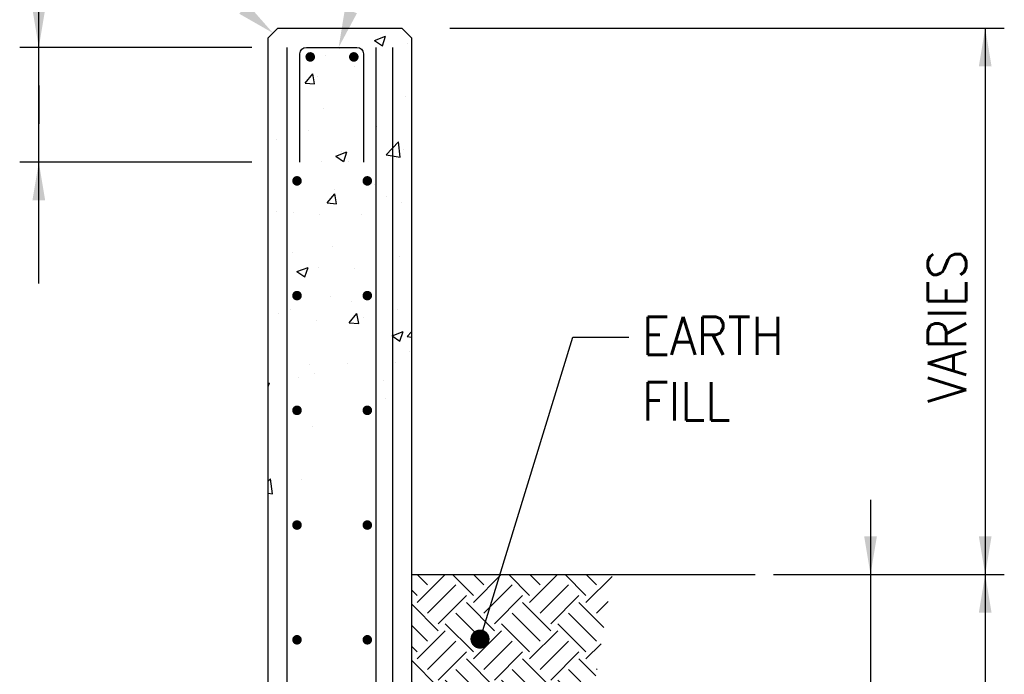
# Model space of a CAD drawing. Header units: inches. Extents: x -9715 to 32893, y -15613 to -1138.
# Tile 177 of 256: x 8945 to 9048, y -5620 to -5551. Entities that reach past the tile are written whole.
import ezdxf

# ---------------------------------------------------------------- set-up
doc = ezdxf.new("R2010")
doc.units = ezdxf.units.IN
doc.header["$MEASUREMENT"] = 0
doc.layers.get('0').update_dxf_attribs({"color": 252})
for name, color, linetype in [('S-ANNO-TEXT', 2, 'Continuous'), ('S1', 2, 'Continuous'), ('S3', 4, 'Continuous'), ('S5', 1, 'Continuous'), ('S5R', 1, 'Continuous'), ('S6', 1, 'Continuous'), ('S7', 2, 'Continuous'), ('S7R', 2, 'Continuous')]:
    doc.layers.add(name, color=color, linetype=linetype)
doc.styles.add('125', font='romans.shx', dxfattribs={"width": 0.8, "height": 2})

# ---------------------------------------------------------------- blocks, each defined once
blk = doc.blocks.new('*X708')
at = {"color": 0}
for p, q in [((700.48, 1792.07), (709.26, 1800.85)), ((703.79, 1797.6), (700.54, 1800.85)), ((718.16, 1794.28), (711.59, 1800.85)), ((718.16, 1792.07), (726.93, 1800.85)), ((721.47, 1797.6), (718.22, 1800.85)), ((735.83, 1794.28), (729.26, 1800.85)), ((735.83, 1792.07), (744.61, 1800.85)), ((739.15, 1797.6), (735.89, 1800.85)), ((753.51, 1794.28), (746.94, 1800.85)), ((753.51, 1792.07), (761.73, 1800.29)), ((756.83, 1797.6), (753.57, 1800.85)), ((700.48, 1794.28), (698.82, 1795.94)), ((703.79, 1788.76), (712.63, 1797.6)), ((721.47, 1788.76), (730.31, 1797.6)), ((739.15, 1788.76), (747.99, 1797.6)), ((707.11, 1785.44), (715.95, 1794.28)), ((724.78, 1785.44), (733.62, 1794.28)), ((742.46, 1785.44), (751.3, 1794.28)), ((707.11, 1783.23), (698.82, 1791.52)), ((724.78, 1783.23), (715.95, 1792.07)), ((742.46, 1783.23), (733.62, 1792.07)), ((759.12, 1784.26), (751.3, 1792.07)), ((756.83, 1788.76), (760.44, 1792.37)), ((721.47, 1779.92), (712.63, 1788.76)), ((739.15, 1779.92), (730.31, 1788.76)), ((756.83, 1779.92), (747.99, 1788.76)), ((703.79, 1779.92), (698.82, 1784.9)), ((718.16, 1776.61), (709.32, 1785.44)), ((735.83, 1776.61), (726.99, 1785.44)), ((753.51, 1776.61), (744.67, 1785.44)), ((700.48, 1774.4), (709.32, 1783.23)), ((718.16, 1774.4), (726.99, 1783.23)), ((735.83, 1774.4), (744.67, 1783.23)), ((700.48, 1776.61), (698.82, 1778.27)), ((703.79, 1771.08), (712.63, 1779.92)), ((721.47, 1771.08), (730.31, 1779.92)), ((739.15, 1771.08), (747.99, 1779.92)), ((753.51, 1774.4), (758.29, 1779.17)), ((707.11, 1767.77), (715.95, 1776.61)), ((724.78, 1765.56), (715.95, 1774.4)), ((724.78, 1767.77), (733.62, 1776.61)), ((742.46, 1765.56), (733.62, 1774.4)), ((742.46, 1767.77), (751.3, 1776.61)), ((756.64, 1769.05), (751.3, 1774.4)), ((707.11, 1765.56), (698.82, 1773.85)), ((756.83, 1771.08), (757, 1771.26)), ((718.86, 1764.85), (712.63, 1771.08)), ((739.15, 1762.24), (730.31, 1771.08)), ((755.71, 1763.35), (747.99, 1771.08)), ((701.18, 1764.85), (698.82, 1767.22)), ((708.61, 1764.85), (709.32, 1765.56)), ((712.23, 1764.85), (709.32, 1767.77)), ((726.29, 1764.85), (726.99, 1765.56)), ((729.91, 1764.85), (726.99, 1767.77)), ((735.83, 1756.72), (744.67, 1765.56)), ((753.51, 1758.93), (744.67, 1767.77)), ((739.15, 1753.4), (747.99, 1762.24)), ((735.83, 1758.93), (734.82, 1759.94)), ((742.46, 1750.09), (751.3, 1758.93)), ((754.17, 1753.85), (751.3, 1756.72)), ((753.51, 1756.72), (754.85, 1758.06)), ((742.46, 1747.88), (734.82, 1755.52)), ((753.24, 1748.15), (747.99, 1753.4)), ((750.66, 1744.1), (744.67, 1750.09)), ((739.15, 1744.57), (734.82, 1748.9)), ((735.83, 1739.04), (744.67, 1747.88)), ((740.96, 1737.54), (747.99, 1744.57)), ((735.83, 1741.25), (734.82, 1742.27)), ((737.48, 1735.18), (734.82, 1737.85))]:
    blk.add_line(p, q, dxfattribs=at)
blk = doc.blocks.new('*X710')
at = {"color": 0}
for p, q in [((1512.06, 1881.09), (1515.56, 1882.44)), ((1512.06, 1881.09), (1514.55, 1879.42)), ((1514.55, 1879.42), (1515.57, 1882.44)), ((1522.44, 1880.05), (1522.44, 1880.05)), ((1496.77, 1876.53), (1496.77, 1876.53)), ((1500.95, 1878.56), (1500.95, 1878.56)), ((1490.25, 1867.76), (1492.66, 1870.64)), ((1493.24, 1867.5), (1492.66, 1870.63)), ((1505.88, 1872.97), (1505.88, 1872.97)), ((1490.25, 1867.76), (1493.24, 1867.5)), ((1494.33, 1869.7), (1494.33, 1869.7)), ((1521.83, 1863.4), (1521.83, 1863.4)), ((1496.16, 1859.88), (1496.16, 1859.88)), ((1491.21, 1853.01), (1491.21, 1853.01)), ((1512.76, 1854.14), (1512.76, 1854.14)), ((1517.9, 1851.88), (1517.9, 1851.88)), ((1481.18, 1849.98), (1481.18, 1849.98)), ((1515.68, 1845.22), (1519.57, 1849.28)), ((1520.12, 1844.53), (1519.57, 1849.28)), ((1499.9, 1844.84), (1503.4, 1846.18)), ((1501.75, 1846.29), (1501.75, 1846.29)), ((1502.39, 1843.16), (1503.4, 1846.18)), ((1521.22, 1846.76), (1521.22, 1846.76)), ((1495.55, 1843.24), (1495.55, 1843.24)), ((1499.9, 1844.84), (1502.38, 1843.16)), ((1503.82, 1843.14), (1503.82, 1843.14)), ((1515.68, 1845.22), (1520.12, 1844.53)), ((1497.19, 1830.15), (1499.6, 1833.03)), ((1499.6, 1834.42), (1499.6, 1834.42)), ((1500.18, 1829.89), (1499.6, 1833.03)), ((1512.12, 1836.06), (1512.12, 1836.06)), ((1497.19, 1830.15), (1500.17, 1829.89)), ((1515.8, 1832.16), (1515.8, 1832.16)), ((1520.62, 1830.12), (1520.62, 1830.12)), ((1481.26, 1827.59), (1481.26, 1827.59)), ((1486.64, 1827.15), (1486.64, 1827.15)), ((1494.95, 1826.59), (1494.95, 1826.59)), ((1507.96, 1826.47), (1507.96, 1826.47)), ((1517.91, 1818.84), (1517.91, 1818.84)), ((1486.45, 1814.7), (1486.45, 1814.7)), ((1498.97, 1816.34), (1498.97, 1816.34)), ((1520.01, 1813.47), (1520.01, 1813.47)), ((1487.73, 1808.58), (1491.23, 1809.92)), ((1487.73, 1808.58), (1490.22, 1806.9)), ((1490.22, 1806.9), (1491.23, 1809.92)), ((1494.34, 1809.95), (1494.34, 1809.95)), ((1505.74, 1809.66), (1505.74, 1809.66)), ((1498.22, 1800.92), (1498.22, 1800.92)), ((1504.75, 1799.12), (1504.75, 1799.12)), ((1485.81, 1796.62), (1485.81, 1796.62)), ((1519.4, 1796.83), (1519.4, 1796.83)), ((1482.07, 1795.33), (1482.07, 1795.33)), ((1493.73, 1793.31), (1493.73, 1793.31)), ((1504.12, 1792.54), (1506.53, 1795.42)), ((1507.11, 1792.28), (1506.53, 1795.42)), ((1508.76, 1794.2), (1508.76, 1794.2)), ((1504.12, 1792.54), (1507.11, 1792.28)), ((1517.58, 1788.45), (1521.08, 1789.79)), ((1520.07, 1786.77), (1521.08, 1789.79)), ((1517.58, 1788.45), (1520.06, 1786.77)), ((1522.31, 1788.24), (1523.68, 1789.68)), ((1522.31, 1788.24), (1523.68, 1788.03)), ((1523.18, 1783.55), (1523.18, 1783.55)), ((1491.6, 1779.4), (1491.6, 1779.4)), ((1503.67, 1779.82), (1503.67, 1779.82)), ((1518.79, 1780.18), (1518.79, 1780.18)), ((1488.27, 1775.5), (1488.27, 1775.5)), ((1493.12, 1776.66), (1493.12, 1776.66)), ((1514.96, 1774.37), (1514.96, 1774.37)), ((1478.68, 1773.52), (1479.07, 1773.67)), ((1478.68, 1772.51), (1479.07, 1773.67)), ((1515.65, 1768.84), (1515.65, 1768.84)), ((1486.49, 1763.84), (1486.49, 1763.84)), ((1510.02, 1763.83), (1510.02, 1763.83)), ((1492.51, 1760.02), (1492.51, 1760.02)), ((1478.68, 1742.78), (1479.47, 1743.59)), ((1480.02, 1738.84), (1479.47, 1743.59)), ((1489.08, 1743.23), (1489.08, 1743.23)), ((1478.68, 1739.05), (1480.02, 1738.85))]:
    blk.add_line(p, q, dxfattribs=at)

msp = doc.modelspace()

# ---------------------------------------------------------------- linework, layer by layer
at = {"layer": 'S1', "color": 3}
for p, q in [((8972.40218, -5552.00324), (8971.40218, -5553.00324)), ((8972.40218, -5552.00324), (8985.40218, -5552.00324)), ((8985.40218, -5552.00324), (8986.40218, -5553.00324)), ((8971.40218, -5753.00324), (8971.40218, -5553.00324)), ((8986.40218, -5553.00324), (8986.40218, -5809.00324))]:
    msp.add_line(p, q, dxfattribs=at)
at = {"layer": 'S1', "color": 2}
msp.add_lwpolyline([(8986.40218, -5609.14958), (9022.37703, -5609.14958)], dxfattribs=at)
at = {"layer": 'S3', "color": 4}
for p, q in [((8973.40218, -5809.4231), (8973.40218, -5554.00324)), ((8984.40218, -5554.00324), (8984.40218, -5808.74808))]:
    msp.add_line(p, q, dxfattribs=at)
for points in [[(8968.53282, -5821.65912), (8980.7201, -5821.65912, 0.414213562), (8982.7201, -5819.65912), (8982.7201, -5554.00324)], [(8974.73431, -5566.00324), (8974.73431, -5554.66991, -0.414213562), (8975.40098, -5554.00324), (8980.69739, -5554.00324, -0.414213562), (8981.36405, -5554.66991), (8981.36405, -5566.00324)]]:
    msp.add_lwpolyline(points, format="xyb", dxfattribs=at)
at = {"layer": 'S3', "const_width": 0.5}
for points in [[(8975.55681, -5555.00324, 1), (8976.05681, -5555.00324, 1)], [(8980.11405, -5555.00324, 1), (8980.61405, -5555.00324, 1)], [(8974.1718, -5567.9702, 1), (8974.6718, -5567.9702, 1)], [(8981.52786, -5567.9702, 1), (8982.02786, -5567.9702, 1)], [(8974.1718, -5579.9702, 1), (8974.6718, -5579.9702, 1)], [(8981.52786, -5579.9702, 1), (8982.02786, -5579.9702, 1)], [(8974.1718, -5591.9702, 1), (8974.6718, -5591.9702, 1)], [(8981.52786, -5591.9702, 1), (8982.02786, -5591.9702, 1)], [(8974.1718, -5603.9702, 1), (8974.6718, -5603.9702, 1)], [(8981.52786, -5603.9702, 1), (8982.02786, -5603.9702, 1)], [(8974.1718, -5615.9702, 1), (8974.6718, -5615.9702, 1)], [(8981.52786, -5615.9702, 1), (8982.02786, -5615.9702, 1)]]:
    msp.add_lwpolyline(points, format="xyb", close=True, dxfattribs=at)
at = {"layer": 'S5'}
for p, q in [((8990.40218, -5552.00324), (9048.43681, -5552.00324)), ((9046.43681, -5552.00324), (9046.43681, -5805.70042)), ((9034.43681, -5601.34387), (9034.43681, -5640.50482)), ((9024.28459, -5609.14958), (9048.43681, -5609.14958)), ((9038.43681, -5609.14958), (9038.43681, -5609.14958))]:
    msp.add_line(p, q, dxfattribs=at)
for points in [[(9047.10348, -5556.00324), (9045.77014, -5556.00324), (9046.43681, -5552.00324)], [(9033.77014, -5605.14958), (9035.10348, -5605.14958), (9034.43681, -5609.14958)], [(9047.10348, -5605.14958), (9045.77014, -5605.14958), (9046.43681, -5609.14958)], [(9047.10348, -5613.14958), (9045.77014, -5613.14958), (9046.43681, -5609.14958)]]:
    msp.add_solid(points, dxfattribs=at)
at = {"layer": 'S5R'}
for p, q in [((8947.40218, -5578.70769), (8947.40218, -5544.33246)), ((8969.67767, -5554.00324), (8945.40218, -5554.00324)), ((8947.40218, -5558.00324), (8947.40218, -5562.00324)), ((8969.67767, -5566.00324), (8945.40218, -5566.00324))]:
    msp.add_line(p, q, dxfattribs=at)
for points in [[(8948.06884, -5550.00324), (8946.73551, -5550.00324), (8947.40218, -5554.00324)], [(8948.06884, -5570.00324), (8946.73551, -5570.00324), (8947.40218, -5566.00324)]]:
    msp.add_solid(points, dxfattribs=at)
at = {"layer": 'S7', "color": 1}
for p, q in [((8993.57102, -5615.89739), (9003.3002, -5584.32507)), ((9003.3002, -5584.32507), (9009.15483, -5584.32507))]:
    msp.add_line(p, q, dxfattribs=at)
at = {"layer": 'S7', "color": 2, "const_width": 1}
msp.add_lwpolyline([(8993.07102, -5615.89739, 1), (8994.07102, -5615.89739, 1)], format="xyb", close=True, dxfattribs=at)
at = {"layer": 'S7', "color": 1}
msp.add_solid([(8969.22366, -5549.45858), (8968.38098, -5550.49186), (8971.90218, -5552.50324)], dxfattribs=at)
at = {"layer": 'S7R', "color": 1}
msp.add_solid([(8980.69614, -5550.42958), (8979.43351, -5550.00115), (8978.77954, -5554.00324)], dxfattribs=at)

# ---------------------------------------------------------------- block references
at = {"layer": 'S6', "color": 1, "xscale": 0.3333333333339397, "yscale": 0.3333333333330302, "zscale": 0.3333333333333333}
for name, p in [('*X710', (8478.50828, -6180.32143)), ('*X708', (8753.49075, -6209.43363))]:
    msp.add_blockref(name, p, dxfattribs=at)

# ---------------------------------------------------------------- texts
at = {"layer": 'S-ANNO-TEXT', "style": '125', "width": 0.9}
msp.add_text('VARIES', height=4, rotation=90, dxfattribs=at).set_placement((9044.43681, -5591.20223))
for s, p in [('EARTH', (9010.52642, -5586.17373)), ('FILL', (9010.52642, -5593.03087))]:
    msp.add_text(s, height=4, dxfattribs=at).set_placement(p)

doc.saveas('drawing.dxf')
